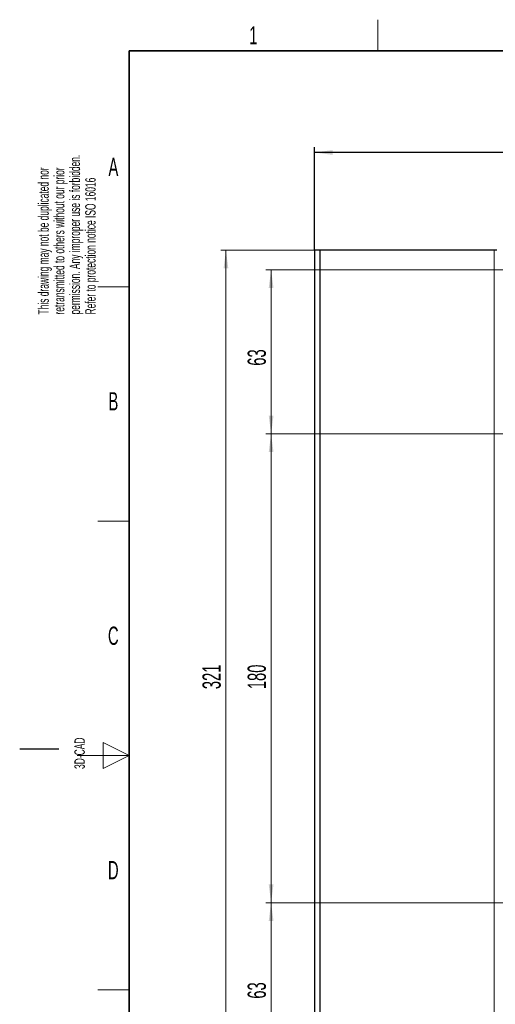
# Model space of a CAD drawing. Header units: millimetres. Extents: x 5 to 418, y 2 to 292.
# Tile 2 of 38: x 5 to 96, y 100 to 288. Entities that reach past the tile are written whole.
import ezdxf

# ---------------------------------------------------------------- set-up
doc = ezdxf.new("R2010")
doc.units = ezdxf.units.MM
doc.layers.add('SLD-0', color=7, linetype='Continuous')
doc.styles.add('SLDTEXTSTYLE0', font='TXT', dxfattribs={"width": 0.605})
doc.dimstyles.new('SLDDIMSTYLE0', dxfattribs={"dimtxt": 3.5, "dimasz": 3.5, "dimexe": 0, "dimexo": 0.0625, "dimgap": 0.875, "dimtad": 1, "dimlfac": 2, "dimrnd": 1e-09, "dimzin": 12, "dimdsep": 46, "dimtxsty": 'SLDTEXTSTYLE0', "dimsah": 1, "dimcen": 0.09, "dimadec": 0, "dimazin": 3, "dimtfac": 1, "dimtofl": 0, "dimtmove": 0, "dimatfit": 3, "dimfxl": 1, "dimfrac": 2, "dimtolj": 1, "dimtzin": 12, "dimarcsym": 0})

# ---------------------------------------------------------------- blocks, each defined once
blk = doc.blocks.new('_D_2')
at = {"color": 7, "linetype": 'Continuous', "lineweight": 0}
for p, q in [((97.08, 119), (52.25, 119)), ((53.25, 87.5), (53.25, 119)), ((133.33, 87.5), (52.25, 87.5))]:
    blk.add_line(p, q, dxfattribs=at)
at = {"color": 7, "linetype": 'Continuous', "lineweight": 18}
for points in [[(53.25, 119), (52.79, 115.5), (53.71, 115.5)], [(53.25, 87.5), (53.71, 91), (52.79, 91)]]:
    blk.add_solid(points, dxfattribs=at)
at = {"color": 7, "linetype": 'Continuous', "lineweight": 18, "insert": (48.74, 100.58), "char_height": 3.5, "attachment_point": 1, "rotation": 90, "style": 'SLDTEXTSTYLE0'}
blk.add_mtext('63', dxfattribs=at)
blk = doc.blocks.new('_D_3')
at = {"color": 7, "linetype": 'Continuous', "lineweight": 0}
for p, q in [((100.33, 209), (52.25, 209)), ((53.25, 119), (53.25, 209)), ((100.33, 119), (52.25, 119))]:
    blk.add_line(p, q, dxfattribs=at)
at = {"color": 7, "linetype": 'Continuous', "lineweight": 18}
for points in [[(53.25, 209), (52.79, 205.5), (53.71, 205.5)], [(53.25, 119), (53.71, 122.5), (52.79, 122.5)]]:
    blk.add_solid(points, dxfattribs=at)
at = {"color": 7, "linetype": 'Continuous', "lineweight": 18, "insert": (48.74, 159.99), "char_height": 3.5, "attachment_point": 1, "rotation": 90, "style": 'SLDTEXTSTYLE0'}
blk.add_mtext('180', dxfattribs=at)
blk = doc.blocks.new('_D_4')
at = {"color": 7, "linetype": 'Continuous', "lineweight": 0}
for p, q in [((136.58, 240.5), (52.25, 240.5)), ((53.25, 240.5), (53.25, 209)), ((97.08, 209), (52.25, 209))]:
    blk.add_line(p, q, dxfattribs=at)
at = {"color": 7, "linetype": 'Continuous', "lineweight": 18}
for points in [[(53.25, 240.5), (52.79, 237), (53.71, 237)], [(53.25, 209), (53.71, 212.5), (52.79, 212.5)]]:
    blk.add_solid(points, dxfattribs=at)
at = {"color": 7, "linetype": 'Continuous', "lineweight": 18, "insert": (48.74, 222.08), "char_height": 3.5, "attachment_point": 1, "rotation": 90, "style": 'SLDTEXTSTYLE0'}
blk.add_mtext('63', dxfattribs=at)
blk = doc.blocks.new('_D_5')
at = {"color": 7, "linetype": 'Continuous', "lineweight": 0}
for p, q in [((61.58, 244.25), (43.58, 244.25)), ((44.58, 244.25), (44.58, 83.75)), ((61.58, 83.75), (43.58, 83.75))]:
    blk.add_line(p, q, dxfattribs=at)
at = {"color": 7, "linetype": 'Continuous', "lineweight": 18}
for points in [[(44.58, 244.25), (44.12, 240.75), (45.04, 240.75)], [(44.58, 83.75), (45.04, 87.25), (44.12, 87.25)]]:
    blk.add_solid(points, dxfattribs=at)
at = {"color": 7, "linetype": 'Continuous', "lineweight": 18, "insert": (40.07, 159.99), "char_height": 3.5, "attachment_point": 1, "rotation": 90, "style": 'SLDTEXTSTYLE0'}
blk.add_mtext('321', dxfattribs=at)
blk = doc.blocks.new('_D_8')
at = {"layer": 'SLD-0', "color": 7}
for p, q in [((61.58, 244.25), (61.58, 264.01)), ((211.58, 263.01), (61.58, 263.01)), ((211.58, 244.25), (211.58, 264.01))]:
    blk.add_line(p, q, dxfattribs=at)
for points in [[(61.58, 263.01), (65.08, 262.55), (65.08, 263.47)], [(211.58, 263.01), (208.08, 263.47), (208.08, 262.55)]]:
    blk.add_solid(points, dxfattribs=at)
at = {"layer": 'SLD-0', "color": 7, "insert": (132.57, 267.52), "char_height": 3.5, "attachment_point": 1, "style": 'SLDTEXTSTYLE0'}
blk.add_mtext('300', dxfattribs=at)

msp = doc.modelspace()

# ---------------------------------------------------------------- linework, layer by layer
at = {"color": 7, "linetype": 'Continuous', "lineweight": 25}
for p, q in [((61.578, 244.2518), (61.578, 83.7518)), ((62.578, 244.2518), (61.578, 244.2518)), ((62.578, 244.2518), (62.578, 83.7518)), ((96.078, 244.2518), (62.578, 244.2518)), ((96.578, 244.2518), (96.078, 244.2518))]:
    msp.add_line(p, q, dxfattribs=at)
at = {"color": 7, "linetype": 'Continuous', "lineweight": 18}
msp.add_line((96.078, 244.2518), (96.078, 83.7518), dxfattribs=at)
at = {"layer": 'SLD-0', "lineweight": 18}
for p, q in [((73.75, 282.5), (73.75, 288.5)), ((20, 237.25), (26, 237.25)), ((20, 192.25), (26, 192.25)), ((26, 147.25), (21, 149.75)), ((21, 149.75), (21, 144.75)), ((16, 147.25), (26, 147.25)), ((21, 144.75), (26, 147.25)), ((20, 102.25), (26, 102.25))]:
    msp.add_line(p, q, dxfattribs=at)
at = {"layer": 'SLD-0', "lineweight": 35}
for p, q in [((408, 282.5), (26, 282.5)), ((26, 282.5), (26, 12))]:
    msp.add_line(p, q, dxfattribs=at)
at = {"layer": 'SLD-0'}
msp.add_line((12.5, 148.5), (5, 148.5), dxfattribs=at)

# ---------------------------------------------------------------- texts
at = {"layer": 'SLD-0', "char_height": 2, "attachment_point": 1, "rotation": 90, "style": 'SLDTEXTSTYLE0'}
for s, insert in [('permission. Any improper use is forbidden.', (14.5783, 231.9088)), ('retransmitted to others without our prior', (11.5783, 231.9088)), ('This drawing may not be duplicated nor', (8.5783, 231.9088)), ('Refer to protection notice ISO 16016', (17.5783, 231.9088)), ('3D-CAD', (15.4939, 144.6806)), ('noch Dritten zugänglich gemacht werden, und sie darf durch den Empfänger oder', (12.2299, 7.2381)), ('Ohne unsere vorherige Zustimmung darf diese Zeichnung weder vervielfältigt,', (9.2299, 7.2381))]:
    msp.add_mtext(s, dxfattribs=dict(at, insert=insert))
at = {"layer": 'SLD-0', "char_height": 3.5, "attachment_point": 2, "style": 'SLDTEXTSTYLE0'}
for s, insert in [('1', (49.8527, 287.243)), ('A', (22.9816, 262.0011)), ('B', (22.9816, 217.0011)), ('C', (22.9597, 172.0011)), ('D', (22.9597, 127.0011))]:
    msp.add_mtext(s, dxfattribs=dict(at, insert=insert))

# ---------------------------------------------------------------- dimensions: what is measured, and where the dimension line sits
at = {"color": 7, "linetype": 'Continuous', "lineweight": 18}
for base, p1, p2, picture, middle in [((44.578, 83.7518), (61.578, 244.2518), (61.578, 83.7518), '_D_5', (44.578, 164.0018)), ((53.2479, 209.0018), (136.578, 240.5018), (97.078, 209.0018), '_D_4', (53.2479, 224.7518)), ((53.2479, 209.0018), (100.328, 119.0018), (100.328, 209.0018), '_D_3', (53.2479, 164.0018)), ((53.2479, 119.0018), (133.328, 87.5018), (97.078, 119.0018), '_D_2', (53.2479, 103.2518))]:
    dim = msp.add_linear_dim(base=base, p1=p1, p2=p2, angle=90, dimstyle='SLDDIMSTYLE0', dxfattribs=at)
    dim.commit()
    dim.dimension.update_dxf_attribs({"geometry": picture, "text_midpoint": middle, "dimtype": 160})
at = {"layer": 'SLD-0', "color": 7}
dim = msp.add_linear_dim(base=(61.578, 263.0133), p1=(211.578, 244.2518), p2=(61.578, 244.2518), dimstyle='SLDDIMSTYLE0', dxfattribs=at)
dim.commit()
dim.dimension.update_dxf_attribs({"geometry": '_D_8', "text_midpoint": (136.578, 263.0133), "dimtype": 160})

doc.saveas('drawing.dxf')
